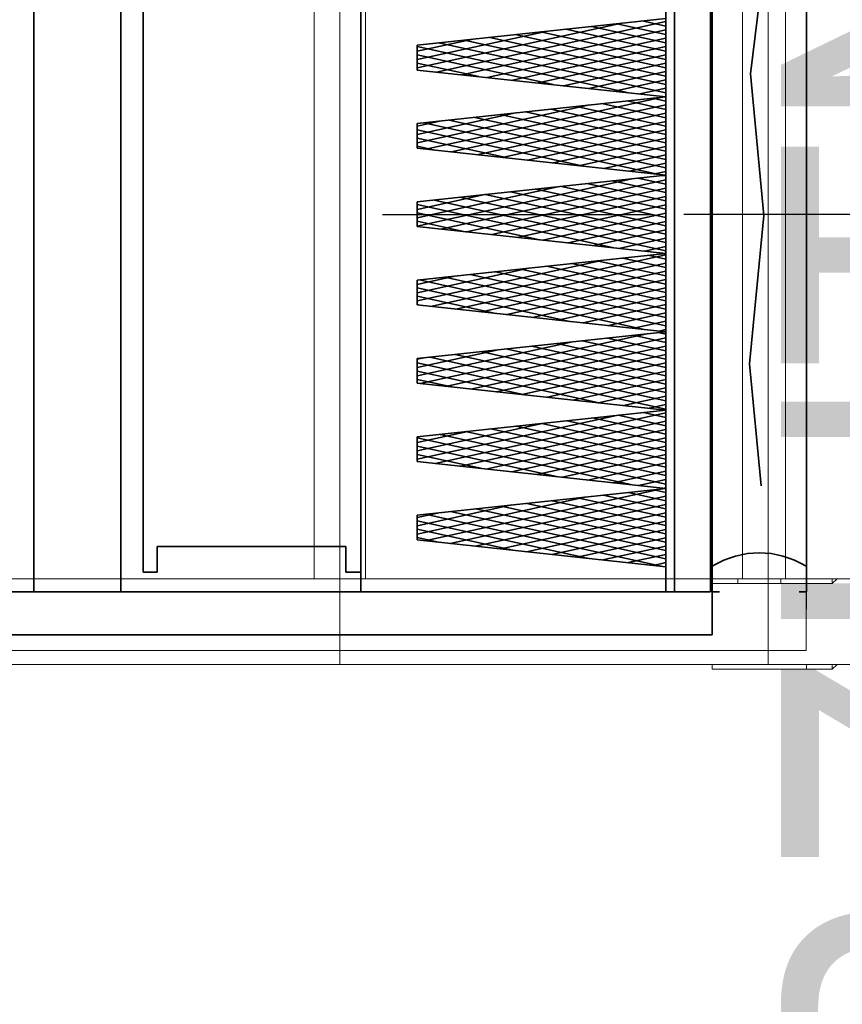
# Model space of a CAD drawing. Header units: millimetres. Extents: x -1465 to 393277, y -3788 to 454312.
# Tile 197 of 256: x 35992 to 36952, y 10127 to 11276. Entities that reach past the tile are written whole.
import ezdxf

# ---------------------------------------------------------------- set-up
doc = ezdxf.new("R2010")
doc.units = ezdxf.units.MM
doc.header["$XCLIPFRAME"] = 2
for name, color, linetype in [('FLUID-W3', 8, 'Continuous'), ('FLUID-W3-150-ARRDU', 8, 'Continuous'), ('FLUID-W3-150-ARRGR', 8, 'Continuous'), ('FLUID-W3-INS', 8, 'Continuous'), ('kontury', 8, 'Continuous')]:
    doc.layers.add(name, color=color, linetype=linetype)
doc.styles.add('STYL_AUTOMATYCZNY_13', font='ARIALN.TTF', dxfattribs={"width": 0.8})
picture_1 = doc.add_image_def('image3.bmp', size_in_pixel=(1540, 807))

msp = doc.modelspace()

# ---------------------------------------------------------------- linework, layer by layer
at = {"color": 8, "linetype": 'Continuous', "lineweight": 35, "ltscale": 100}
for p, q in [((36008.8, 11489.2), (36008.8, 10608.3)), ((36110.4, 11489.2), (36110.4, 10608.3)), ((36110.4, 11489.2), (36110.4, 10608.3)), ((36390.3, 11489.2), (36390.3, 10608.3)), ((36798.3, 11489.2), (36798.3, 10608.2)), ((36800.3, 11489.2), (36800.3, 10608.2)), ((36136.3, 11376.2), (36136.3, 10666.2)), ((36390.3, 11376.2), (36390.3, 10666.2)), ((36692.8, 11271.3), (36456.3, 11219.4)), ((36746.3, 11273.4), (36478.5, 11214.6)), ((36659.4, 11267.7), (36746.3, 11248.6)), ((36689.1, 11270.9), (36746.3, 11258.4)), ((36718.7, 11274.1), (36746.3, 11268.1)), ((36606.2, 11262), (36456.3, 11229.1)), ((36746.3, 11263.7), (36508.2, 11211.4)), ((36540.8, 11255), (36746.3, 11209.8)), ((36570.4, 11258.2), (36746.3, 11219.5)), ((36600.1, 11261.4), (36746.3, 11229.2)), ((36629.7, 11264.5), (36746.3, 11238.9)), ((36519.5, 11252.7), (36456.3, 11238.8)), ((36456.3, 11244.4), (36701.2, 11190.6)), ((36481.4, 11248.6), (36746.3, 11190.4)), ((36511.1, 11251.8), (36746.3, 11200.1)), ((36746.3, 11254), (36537.9, 11208.2)), ((36746.3, 11244.3), (36567.5, 11205)), ((36456.3, 11234.7), (36614.6, 11199.9)), ((36746.3, 11234.5), (36597.2, 11201.8)), ((36456.3, 11225), (36528, 11209.2)), ((36746.3, 11224.8), (36626.9, 11198.6)), ((36746.3, 11215.1), (36656.5, 11195.4)), ((36746.3, 11205.4), (36686.2, 11192.2)), ((36746.3, 11195.7), (36715.8, 11189)), ((36746.3, 11186), (36745.5, 11185.8)), ((36657.3, 11176.2), (36456.3, 11132)), ((36744, 11185.5), (36466.4, 11124.5)), ((36746.3, 11176.3), (36496.1, 11121.3)), ((36671.6, 11177.7), (36746.3, 11161.3)), ((36701.2, 11180.9), (36746.3, 11171)), ((36730.9, 11184.1), (36746.3, 11180.7)), ((36570.7, 11166.8), (36456.3, 11141.7)), ((36746.3, 11166.6), (36525.7, 11118.1)), ((36552.9, 11164.9), (36746.3, 11122.4)), ((36582.6, 11168.1), (36746.3, 11132.1)), ((36612.2, 11171.3), (36746.3, 11141.8)), ((36641.9, 11174.5), (36746.3, 11151.6)), ((36484, 11157.5), (36456.3, 11151.4)), ((36463.9, 11155.3), (36736.7, 11095.4)), ((36493.6, 11158.5), (36746.3, 11103)), ((36523.2, 11161.7), (36746.3, 11112.7)), ((36746.3, 11156.9), (36555.4, 11114.9)), ((36456.3, 11147.3), (36650.1, 11104.7)), ((36746.3, 11147.2), (36585, 11111.7)), ((36456.3, 11137.6), (36563.4, 11114.1)), ((36746.3, 11137.5), (36614.7, 11108.5)), ((36456.3, 11127.9), (36476.8, 11123.4)), ((36746.3, 11127.7), (36644.4, 11105.3)), ((36746.3, 11118), (36674, 11102.2)), ((36746.3, 11108.3), (36703.7, 11099)), ((36746.3, 11098.6), (36733.4, 11095.8)), ((36708.5, 11090.3), (36456.3, 11034.9)), ((36746.3, 11088.9), (36483.9, 11031.3)), ((36654, 11084.4), (36746.3, 11064.2)), ((36683.7, 11087.6), (36746.3, 11073.9)), ((36713.4, 11090.8), (36746.3, 11083.6)), ((36743, 11094), (36746.3, 11093.3)), ((36621.8, 11081), (36456.3, 11044.6)), ((36535.2, 11071.6), (36456.3, 11054.3)), ((36746.3, 11079.2), (36513.6, 11028.1)), ((36535.4, 11071.7), (36746.3, 11025.3)), ((36565.1, 11074.9), (36746.3, 11035)), ((36594.7, 11078.1), (36746.3, 11044.7)), ((36624.4, 11081.2), (36746.3, 11054.5)), ((36456.3, 11059.9), (36685.6, 11009.5)), ((36476.1, 11065.3), (36746.3, 11005.9)), ((36505.7, 11068.5), (36746.3, 11015.6)), ((36746.3, 11069.5), (36543.2, 11024.9)), ((36746.3, 11059.8), (36572.9, 11021.7)), ((36456.3, 11050.2), (36598.9, 11018.9)), ((36746.3, 11050.1), (36602.6, 11018.5)), ((36456.3, 11040.5), (36512.3, 11028.2)), ((36746.3, 11040.4), (36632.2, 11015.3)), ((36746.3, 11030.6), (36661.9, 11012.1)), ((36746.3, 11020.9), (36691.5, 11008.9)), ((36746.3, 11011.2), (36721.2, 11005.7)), ((36673, 10995.1), (36456.3, 10947.5)), ((36746.3, 11001.5), (36471.8, 10941.2)), ((36746.3, 10991.8), (36501.4, 10938)), ((36636.5, 10991.2), (36746.3, 10967.1)), ((36666.2, 10994.4), (36746.3, 10976.8)), ((36695.9, 10997.6), (36746.3, 10986.5)), ((36725.5, 11000.8), (36746.3, 10996.2)), ((36586.3, 10985.8), (36456.3, 10957.2)), ((36746.3, 10982.1), (36531.1, 10934.8)), ((36547.5, 10981.6), (36746.3, 10937.9)), ((36577.2, 10984.8), (36746.3, 10947.7)), ((36606.9, 10988), (36746.3, 10957.4)), ((36499.7, 10976.5), (36456.3, 10966.9)), ((36458.6, 10972), (36721.1, 10914.4)), ((36488.2, 10975.2), (36746.3, 10918.5)), ((36517.9, 10978.4), (36746.3, 10928.2)), ((36746.3, 10972.4), (36560.7, 10931.6)), ((36456.3, 10962.8), (36634.4, 10923.7)), ((36746.3, 10962.7), (36590.4, 10928.4)), ((36456.3, 10953.1), (36547.8, 10933)), ((36746.3, 10953), (36620.1, 10925.2)), ((36456.3, 10943.4), (36461.1, 10942.3)), ((36746.3, 10943.3), (36649.7, 10922)), ((36746.3, 10933.6), (36679.4, 10918.8)), ((36746.3, 10923.8), (36709, 10915.7)), ((36737.7, 10910.7), (36746.3, 10908.8)), ((36746.3, 10914.1), (36738.7, 10912.5)), ((36637.5, 10899.9), (36456.3, 10860.1)), ((36724.1, 10909.3), (36459.6, 10851.1)), ((36746.3, 10904.4), (36489.3, 10847.9)), ((36648.7, 10901.1), (36746.3, 10879.7)), ((36678.3, 10904.3), (36746.3, 10889.4)), ((36708, 10907.5), (36746.3, 10899.1)), ((36550.8, 10890.6), (36456.3, 10869.8)), ((36746.3, 10894.7), (36518.9, 10844.8)), ((36530, 10888.4), (36746.3, 10840.9)), ((36559.7, 10891.6), (36746.3, 10850.6)), ((36589.4, 10894.8), (36746.3, 10860.3)), ((36619, 10897.9), (36746.3, 10870)), ((36464.2, 10881.3), (36456.3, 10879.5)), ((36470.7, 10882), (36746.3, 10821.4)), ((36500.4, 10885.2), (36746.3, 10831.1)), ((36746.3, 10885), (36548.6, 10841.6)), ((36456.3, 10875.4), (36669.9, 10828.5)), ((36456.3, 10865.7), (36583.3, 10837.8)), ((36746.3, 10875.3), (36578.2, 10838.4)), ((36746.3, 10865.6), (36607.9, 10835.2)), ((36456.3, 10856), (36496.6, 10847.2)), ((36746.3, 10855.9), (36637.6, 10832)), ((36746.3, 10846.2), (36667.2, 10828.8)), ((36746.3, 10836.5), (36696.9, 10825.6)), ((36746.3, 10826.7), (36726.6, 10822.4)), ((36688.6, 10814.1), (36456.3, 10763)), ((36746.3, 10817), (36477.1, 10757.9)), ((36746.3, 10807.3), (36506.8, 10754.7)), ((36631.2, 10807.9), (36746.3, 10782.6)), ((36660.8, 10811.1), (36746.3, 10792.3)), ((36690.5, 10814.3), (36746.3, 10802)), ((36720.2, 10817.5), (36746.3, 10811.7)), ((36602, 10804.7), (36456.3, 10772.7)), ((36746.3, 10797.6), (36536.4, 10751.5)), ((36542.2, 10798.3), (36746.3, 10753.5)), ((36571.8, 10801.5), (36746.3, 10763.2)), ((36601.5, 10804.7), (36746.3, 10772.9)), ((36515.3, 10795.4), (36456.3, 10782.5)), ((36456.3, 10788), (36705.4, 10733.3)), ((36482.9, 10791.9), (36746.3, 10734)), ((36512.5, 10795.1), (36746.3, 10743.8)), ((36746.3, 10787.9), (36566.1, 10748.3)), ((36456.3, 10778.3), (36618.8, 10742.6)), ((36746.3, 10778.2), (36595.8, 10745.1)), ((36456.3, 10768.6), (36532.1, 10752)), ((36746.3, 10768.5), (36625.4, 10741.9)), ((36746.3, 10758.8), (36655.1, 10738.7)), ((36746.3, 10749.1), (36684.7, 10735.5)), ((36746.3, 10739.4), (36714.4, 10732.4)), ((36739.8, 10728.2), (36465, 10667.8)), ((36732.3, 10727.4), (36746.3, 10724.3)), ((36746.3, 10729.7), (36744.1, 10729.2)), ((36653.1, 10718.9), (36456.3, 10675.6)), ((36746.3, 10719.9), (36494.6, 10664.6)), ((36643.3, 10717.8), (36746.3, 10695.2)), ((36673, 10721), (36746.3, 10704.9)), ((36702.6, 10724.2), (36746.3, 10714.6)), ((36566.5, 10709.6), (36456.3, 10685.4)), ((36746.3, 10710.2), (36524.3, 10661.5)), ((36524.7, 10705.1), (36746.3, 10656.4)), ((36554.3, 10708.3), (36746.3, 10666.1)), ((36584, 10711.4), (36746.3, 10675.8)), ((36613.7, 10714.6), (36746.3, 10685.5)), ((36479.8, 10700.2), (36456.3, 10695.1)), ((36465.4, 10698.7), (36740.9, 10638.1)), ((36495, 10701.9), (36746.3, 10646.7)), ((36746.3, 10700.5), (36553.9, 10658.3)), ((36456.3, 10691), (36654.3, 10647.5)), ((36456.3, 10681.2), (36567.6, 10656.8)), ((36746.3, 10690.8), (36583.6, 10655.1)), ((36746.3, 10681.1), (36613.3, 10651.9)), ((36456.3, 10671.5), (36481, 10666.1)), ((36746.3, 10671.4), (36642.9, 10648.7)), ((36136.3, 10666.2), (36136.3, 10631.2)), ((36372.8, 10661.2), (36152.8, 10661.2)), ((36152.8, 10661.2), (36152.8, 10631.2)), ((36372.8, 10631.2), (36372.8, 10661.2)), ((36390.3, 10631.2), (36390.3, 10666.2)), ((36746.3, 10661.7), (36672.6, 10645.5)), ((36746.3, 10652), (36702.3, 10642.3)), ((36746.3, 10642.3), (36731.9, 10639.1)), ((36800.3, 10638.2), (36798.3, 10638.2)), ((36136.3, 10631.2), (36152.8, 10631.2)), ((36372.8, 10631.2), (36390.3, 10631.2)), ((36798.3, 10608.2), (35310.3, 10608.2)), ((36110.4, 10608.3), (36008.8, 10608.3)), ((36390.3, 10608.3), (36110.4, 10608.3)), ((36800.3, 10608.2), (36800.3, 10558.2)), ((36800.3, 10558.2), (35308.3, 10558.2))]:
    msp.add_line(p, q, dxfattribs=at)
at = {"color": 8, "linetype": 'Continuous', "lineweight": 35, "ltscale": 100, "flags": 128}
msp.add_lwpolyline([(36800.3, 10558.2), (35308.3, 10558.2), (35308.3, 11539.2), (36800.3, 11539.2)], close=True, dxfattribs=at)
for points in [[(36808.9, 11489.2), (36800.3, 11489.2), (36800.3, 10608.2), (36808.9, 10608.2)], [(36901.7, 11489.2), (36910.3, 11489.2), (36910.3, 10608.2), (36901.7, 10608.2)], [(36857.4, 10731.9), (36843.8, 10874.2), (36860.6, 11047.4), (36844.9, 11212.4), (36863.7, 11365)]]:
    msp.add_lwpolyline(points, dxfattribs=at)
at = {"color": 8, "linetype": 'Continuous', "lineweight": 35, "ltscale": 100}
msp.add_ellipse((36855.2, 10271.9), major_axis=(0, -381.9), ratio=0.507675, start_param=2.854685, end_param=3.428501, dxfattribs=at)
at = {"layer": 'FLUID-W3', "color": 8, "linetype": 'Continuous', "lineweight": 18, "ltscale": 100}
for p, q in [((36335.8, 11473.4), (36335.8, 10623.4)), ((36395.8, 11473.4), (36395.8, 10623.4)), ((36835.8, 11473.4), (36835.8, 10623.4)), ((36885.8, 11473.4), (36885.8, 10623.4)), ((36885.8, 11473.4), (36885.8, 10623.4)), ((36800.3, 10623.4), (36800.3, 10587.9)), ((36830.3, 10623.4), (36830.3, 10617.9)), ((36880.3, 10623.4), (36880.3, 10617.9)), ((36910.3, 10623.4), (36910.3, 10587.9)), ((36910.3, 10623.4), (36910.3, 10587.9)), ((36940.3, 10617.9), (36940.3, 10623.4)), ((36940.3, 10623.4), (36940.3, 10617.9))]:
    msp.add_line(p, q, dxfattribs=at)
at = {"layer": 'FLUID-W3', "color": 8, "linetype": 'Continuous', "lineweight": 0, "ltscale": 100}
for p, q in [((34865.8, 10623.4), (36365.8, 10623.4)), ((36365.8, 10623.4), (36865.8, 10623.4)), ((36885.8, 10623.4), (36865.8, 10623.4)), ((36915.8, 10623.4), (36885.8, 10623.4)), ((36915.8, 10623.4), (37419.9, 10623.4)), ((36940.3, 10617.9), (36946.1, 10623.4)), ((36800.3, 10617.9), (36910.3, 10617.9)), ((36910.3, 10617.9), (36940.3, 10617.9))]:
    msp.add_line(p, q, dxfattribs=at)
at = {"layer": 'FLUID-W3-150-ARRDU', "color": 8, "linetype": 'Continuous', "lineweight": 25, "ltscale": 100, "flags": 128}
msp.add_lwpolyline([(36415.8, 11048.4), (36730.8, 11048.4)], dxfattribs=at)
at = {"layer": 'FLUID-W3-150-ARRGR', "color": 8, "linetype": 'Continuous', "lineweight": 25, "ltscale": 100, "flags": 128}
msp.add_lwpolyline([(36990.1, 11048.4), (36767.3, 11048.4)], dxfattribs=at)
at = {"layer": 'FLUID-W3-INS', "color": 8, "linetype": 'Continuous', "lineweight": 13, "ltscale": 100}
for p, q in [((36365.8, 10523.4), (36365.8, 11573.4)), ((36365.8, 10523.4), (36365.8, 11573.4)), ((36865.8, 10523.4), (36865.8, 11573.4)), ((36865.8, 10523.4), (36865.8, 11573.4)), ((36365.8, 10523.4), (34865.8, 10523.4)), ((36865.8, 10523.4), (36365.8, 10523.4)), ((36800.3, 10523.4), (36800.3, 10517.9)), ((37419.9, 10523.4), (36865.8, 10523.4)), ((36910.3, 10523.4), (36910.3, 10517.9)), ((36910.3, 10523.4), (36910.3, 10517.9)), ((36940.3, 10517.9), (36940.3, 10523.4)), ((36940.3, 10517.9), (36946.1, 10523.4)), ((36910.3, 10517.9), (36800.3, 10517.9)), ((36940.3, 10517.9), (36910.3, 10517.9))]:
    msp.add_line(p, q, dxfattribs=at)
at = {"layer": 'kontury', "color": 8, "linetype": 'Continuous', "lineweight": 35, "ltscale": 100}
for p, q in [((36746.3, 11489.2), (36746.3, 10608.2)), ((36756.3, 11489.2), (36756.3, 10608.2)), ((36756.3, 10608.2), (36756.3, 11489.2)), ((36456.3, 11245.9), (36746.3, 11277.1)), ((36746.3, 11277.1), (36746.3, 11185.7)), ((36456.3, 11216.9), (36456.3, 11245.9)), ((36746.3, 11185.7), (36456.3, 11216.9)), ((36456.3, 11154.5), (36746.3, 11185.7)), ((36746.3, 11185.7), (36746.3, 11094.4)), ((36456.3, 11125.6), (36456.3, 11154.5)), ((36746.3, 11094.4), (36456.3, 11125.6)), ((36456.3, 11063.2), (36746.3, 11094.4)), ((36746.3, 11094.4), (36746.3, 11003)), ((36456.3, 11034.2), (36456.3, 11063.2)), ((36746.3, 11003), (36456.3, 11034.2)), ((36456.3, 10971.8), (36746.3, 11003)), ((36746.3, 11003), (36746.3, 10911.6)), ((36456.3, 10942.9), (36456.3, 10971.8)), ((36746.3, 10911.6), (36456.3, 10942.9)), ((36456.3, 10880.4), (36746.3, 10911.6)), ((36746.3, 10911.6), (36746.3, 10820.3)), ((36456.3, 10851.5), (36456.3, 10880.4)), ((36746.3, 10820.3), (36456.3, 10851.5)), ((36456.3, 10789.1), (36746.3, 10820.3)), ((36746.3, 10820.3), (36746.3, 10728.9)), ((36456.3, 10760.1), (36456.3, 10789.1)), ((36746.3, 10728.9), (36456.3, 10760.1)), ((36456.3, 10697.7), (36746.3, 10728.9)), ((36746.3, 10728.9), (36746.3, 10637.6)), ((36456.3, 10668.8), (36456.3, 10697.7)), ((36746.3, 10637.6), (36456.3, 10668.8)), ((36746.3, 10608.2), (36756.3, 10608.2))]:
    msp.add_line(p, q, dxfattribs=at)

# ---------------------------------------------------------------- texts
at = {"color": 8, "linetype": 'Continuous', "lineweight": 35, "insert": (36880.5, 9226.1), "char_height": 400, "attachment_point": 1, "rotation": 90, "style": 'STYL_AUTOMATYCZNY_13'}
msp.add_mtext('\\A1;{\\pql;\\fArial|b0|i0|c238|p0;\\W0.800000;WYRZUTNIA}', dxfattribs=at)

# ---------------------------------------------------------------- pictures from other files: only their frames are drawn
at = {"color": 8, "lineweight": 13}
image = msp.add_image(picture_1, insert=(35050, 10539.7), size_in_units=(1860, 974.5), dxfattribs=at)
image.set_boundary_path([(-0.5, -0.5), (1539.5, 806.5)])

doc.saveas('drawing.dxf')
